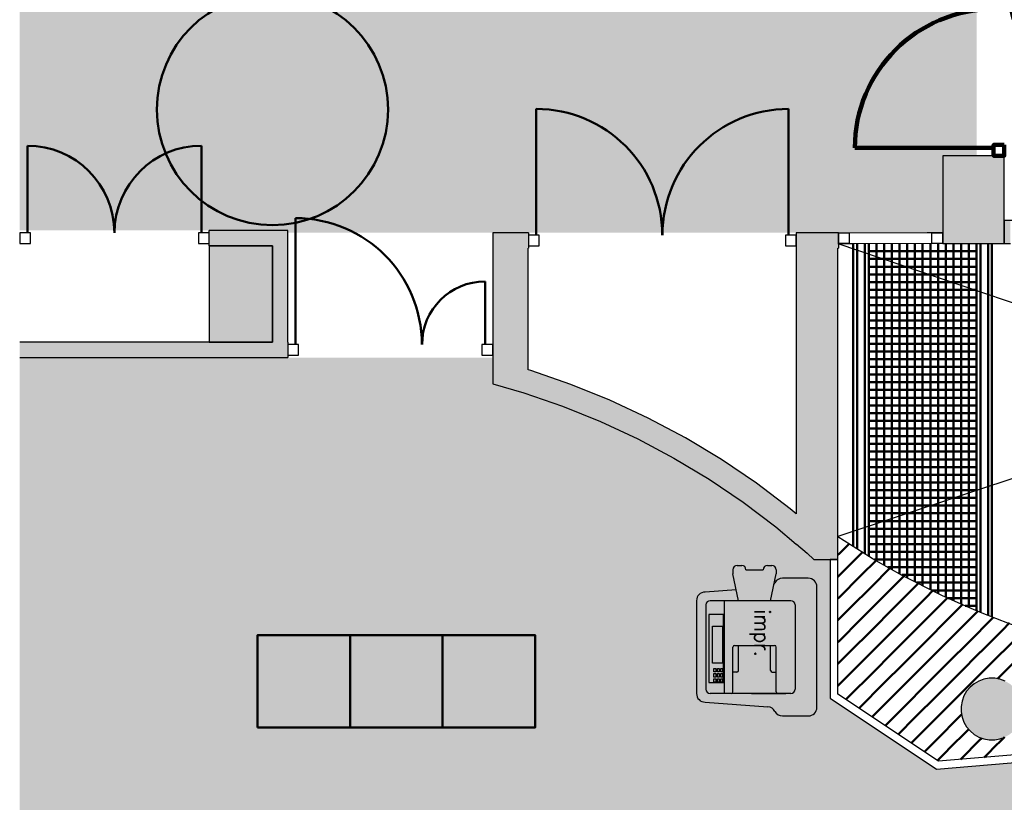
# Model space of a CAD drawing. Header units: metres. Extents: x -1 to 438, y -6 to 42.
# Tile 7 of 13: x 404.44 to 410.83, y 20.53 to 25.61. Entities that reach past the tile are written whole.
import ezdxf

# ---------------------------------------------------------------- set-up
doc = ezdxf.new("R2010")
doc.units = ezdxf.units.M
for name, pattern in [('CONTINUA', [0]), ('PUNKT', [6.35, 0, -6.35]), ('VERDECKT', [9.525, 6.35, -3.175])]:
    doc.linetypes.add(name, pattern=pattern)
for name, color, linetype, lineweight in [('3D P5 MURS', 7, 'CONTINUA', 25), ('3D P5 MURS NOUS', 7, 'CONTINUA', 25), ('3D P5 PILAR', 7, 'CONTINUA', 25), ('P5 ESCALA 2D', 7, 'CONTINUA', 25), ('P5 FALS SOSTRE', 7, 'CONTINUA', 25), ('P5 MOBLES', 7, 'CONTINUA', 25)]:
    doc.layers.add(name, color=color, linetype=linetype, lineweight=lineweight)
doc.styles.add('SIMPLEX', font='simplex_.ttf')

# ---------------------------------------------------------------- blocks, each defined once
blk = doc.blocks.new('_CLOSEDFILLED')
at = {"color": 0, "linetype": 'ByBlock', "lineweight": -2}
blk.add_solid([(-1, 0), (0, 0), (-1, 0)], dxfattribs=at)
blk = doc.blocks.new('TRAMA_0')
at = {"layer": 'P5 MOBLES', "color": 202, "linetype": 'CONTINUA', "lineweight": 50, "transparency": 33554687}
for p, q in [((409.7544, 22.1467), (409.8213, 22.2137)), ((409.747, 22.1393), (409.7542, 22.1466)), ((409.8251, 22.076), (409.9088, 22.1598)), ((409.747, 21.9979), (409.8249, 22.0759)), ((409.8958, 22.0053), (409.997, 22.1065)), ((409.9665, 21.9346), (410.0847, 22.0528)), ((409.7544, 21.8639), (409.8957, 22.0052)), ((410.0372, 21.8639), (410.1777, 22.0044)), ((409.8251, 21.7932), (409.9664, 21.9345)), ((410.1079, 21.7932), (410.2492, 21.9345)), ((410.2494, 21.9346), (410.2708, 21.956)), ((409.747, 21.8565), (409.7542, 21.8637)), ((409.8958, 21.7225), (410.0371, 21.8637)), ((410.1786, 21.7225), (410.3199, 21.8637)), ((410.3201, 21.8639), (410.3638, 21.9076)), ((410.3908, 21.7932), (410.4599, 21.8623)), ((409.747, 21.7151), (409.8249, 21.793)), ((409.9665, 21.6518), (410.1078, 21.793)), ((410.2494, 21.6518), (410.3906, 21.793)), ((410.4615, 21.7225), (410.5588, 21.8197)), ((410.5322, 21.6518), (410.6576, 21.7771)), ((410.7443, 21.7225), (410.7564, 21.7346)), ((409.7544, 21.581), (409.8957, 21.7223)), ((410.0372, 21.581), (410.1785, 21.7223)), ((410.3201, 21.581), (410.4613, 21.7223)), ((410.6029, 21.581), (410.7442, 21.7223)), ((410.815, 21.6518), (410.8614, 21.6981)), ((409.8251, 21.5103), (409.9664, 21.6516)), ((410.1079, 21.5103), (410.2492, 21.6516)), ((410.3908, 21.5103), (410.5321, 21.6516)), ((410.6736, 21.5103), (410.8149, 21.6516)), ((409.747, 21.5736), (409.7542, 21.5809)), ((409.8958, 21.4396), (410.0371, 21.5809)), ((410.1786, 21.4396), (410.3199, 21.5809)), ((410.4615, 21.4396), (410.6028, 21.5809)), ((410.7443, 21.4396), (410.8856, 21.5809)), ((409.747, 21.4322), (409.8249, 21.5102)), ((409.9665, 21.3689), (410.1078, 21.5102)), ((410.2494, 21.3689), (410.3906, 21.5102)), ((410.5322, 21.3689), (410.6735, 21.5102)), ((410.815, 21.3689), (410.9563, 21.5102)), ((409.7544, 21.2982), (409.8957, 21.4395)), ((410.0372, 21.2982), (410.1785, 21.4395)), ((410.3201, 21.2982), (410.4613, 21.4395)), ((410.6029, 21.2982), (410.7442, 21.4395)), ((409.8251, 21.2275), (409.9664, 21.3688)), ((410.1079, 21.2275), (410.2492, 21.3688)), ((410.3908, 21.2275), (410.5321, 21.3688)), ((410.7824, 21.3362), (410.8149, 21.3688)), ((409.747, 21.2908), (409.7542, 21.2981)), ((409.8958, 21.1568), (410.0371, 21.2981)), ((410.1786, 21.1568), (410.3199, 21.2981)), ((410.4615, 21.1568), (410.6028, 21.2981)), ((409.7992, 21.2015), (409.8249, 21.2273)), ((409.9688, 21.0883), (410.1078, 21.2273)), ((410.2494, 21.0861), (410.3906, 21.2273)), ((409.884, 21.1449), (409.8957, 21.1566)), ((410.0536, 21.0317), (410.1785, 21.1566)), ((410.3201, 21.0154), (410.4613, 21.1566)), ((410.5322, 21.0861), (410.5502, 21.1041)), ((410.1384, 20.9751), (410.2492, 21.0859)), ((410.3908, 20.9446), (410.5321, 21.0859)), ((410.2232, 20.9185), (410.3199, 21.0152)), ((410.4615, 20.8739), (410.5961, 21.0086)), ((410.308, 20.8619), (410.3906, 20.9445)), ((410.5419, 20.813), (410.6735, 20.9445)), ((410.6736, 20.9446), (410.6801, 20.9511)), ((410.7443, 20.8739), (410.8276, 20.9572)), ((410.3928, 20.8053), (410.4613, 20.8738)), ((410.6966, 20.8262), (410.7442, 20.8738))]:
    blk.add_line(p, q, dxfattribs=at)

msp = doc.modelspace()

# ---------------------------------------------------------------- hatches: boundary and pattern name
at = {"layer": '3D P5 MURS', "linetype": 'CONTINUA', "lineweight": 18, "true_color": 0xa0a0a0, "transparency": 33554687}
for points in [[(417.447, 24.3095), (410.827, 24.3095), (410.827, 24.1595), (410.867, 24.1595), (410.867, 24.3095), (412.107, 24.3095), (412.107, 24.1595), (417.447, 24.1595)], [(406.077, 24.2445), (405.667, 24.2445), (405.667, 24.1445), (406.077, 24.1445)], [(406.177, 23.5195), (406.177, 24.2445), (406.077, 24.2445), (406.077, 23.5195)], [(407.737, 23.184), (407.737, 24.2295), (407.507, 24.2295), (407.507, 23.2501)], [(407.737, 24.1295), (407.7387, 24.1295), (407.7387, 24.2295), (407.737, 24.2295)], [(409.747, 22.2096), (409.747, 24.2295), (409.477, 24.2295), (409.477, 22.2096)], [(409.75, 24.2295), (409.747, 24.2295), (409.747, 24.1295), (409.75, 24.1295)], [(404.437, 23.4195), (406.177, 23.4195), (406.177, 23.5195), (404.437, 23.5195)], [(409.1312, 22.4822), (409.3435, 22.3221), (409.477, 22.21), (409.477, 22.4059), (409.437, 22.4395), (409.2184, 22.6043), (408.9915, 22.7575), (408.7569, 22.8987), (408.5152, 23.0273), (408.2671, 23.1431), (408.0133, 23.2458), (407.7545, 23.3351), (407.737, 23.3401), (407.737, 23.184), (407.7093, 23.192), (407.9607, 23.1053), (408.2072, 23.0055), (408.4482, 22.8931), (408.6829, 22.7681), (408.9108, 22.631)], [(409.5472, 22.1511), (409.4844, 22.2096), (409.4775, 22.2096)], [(409.5916, 22.1096), (409.747, 22.1096), (409.747, 22.2096), (409.4844, 22.2096)]]:
    msp.add_hatch(color=253, dxfattribs=at).paths.add_polyline_path(points)
at = {"layer": '3D P5 PILAR', "linetype": 'CONTINUA', "lineweight": 18, "transparency": 33554687}
for points in [[(410.427, 24.1595), (410.827, 24.1595), (410.827, 24.7295), (410.427, 24.7295)], [(405.667, 23.5195), (406.077, 23.5195), (406.077, 24.1445), (405.667, 24.1445)], [(410.7645, 21.3392), (410.7295, 21.3392), (410.6951, 21.3331), (410.6622, 21.3212), (410.632, 21.3037), (410.6052, 21.2812), (410.5827, 21.2545), (410.5653, 21.2242), (410.5533, 21.1914), (410.5472, 21.1569), (410.5472, 21.122), (410.5533, 21.0876), (410.5653, 21.0547), (410.5827, 21.0245), (410.6052, 20.9977), (410.632, 20.9752), (410.6622, 20.9577), (410.6951, 20.9458), (410.7295, 20.9397), (410.7645, 20.9397), (410.7989, 20.9458), (410.8317, 20.9577), (410.862, 20.9752), (410.8888, 20.9977), (410.9112, 21.0245), (410.9287, 21.0547), (410.9407, 21.0876), (410.9467, 21.122), (410.9467, 21.1569), (410.9407, 21.1914), (410.9287, 21.2242), (410.9112, 21.2545), (410.8888, 21.2812), (410.862, 21.3037), (410.8317, 21.3212), (410.7989, 21.3331)]]:
    msp.add_hatch(color=9, dxfattribs=at).paths.add_polyline_path(points)
at = {"layer": 'P5 FALS SOSTRE', "linetype": 'CONTINUA', "lineweight": 25, "transparency": 33554559}
h = msp.add_hatch(color=7, dxfattribs=at)
h.set_gradient(color1=(240, 190, 130), color2=(240, 190, 130), one_color=1)
h.paths.add_polyline_path([(410.6474, 24.7295), (410.6474, 25.8295), (404.437, 25.8295), (404.437, 24.2445), (406.177, 24.2445), (406.177, 24.2295), (410.427, 24.2295), (410.427, 24.7295)], flags=0)
at = {"layer": 'P5 FALS SOSTRE', "true_color": 0xb2fbaa, "transparency": 33554687}
h = msp.add_hatch(color=71, dxfattribs=at)
h.paths.add_polyline_path([(423.7142, 13.1106), (425.7006, 22.7054), (425.7021, 22.7051), (426.2945, 25.5641), (421.157, 25.5641), (421.157, 24.1095), (421.0525, 24.1095), (421.1338, 24.0412), (421.1562, 24.0145), (421.1737, 23.9842), (421.1857, 23.9514), (421.1917, 23.9169), (421.1917, 23.882), (421.1857, 23.8476), (421.1737, 23.8147), (421.1562, 23.7845), (421.1338, 23.7577), (421.107, 23.7352), (421.0767, 23.7177), (421.0439, 23.7058), (421.0095, 23.6997), (420.9745, 23.6997), (420.9401, 23.7058), (420.9072, 23.7177), (420.877, 23.7352), (420.8502, 23.7577), (420.8277, 23.7845), (420.8103, 23.8147), (420.7983, 23.8476), (420.7922, 23.882), (420.7276, 23.882), (420.7276, 23.8695), (417.447, 23.8695), (417.447, 23.4895), (417.017, 23.4895), (417.017, 22.0695), (415.647, 22.0695), (414.1734, 21.4995), (413.4042, 21.3195), (412.6165, 21.2595), (411.2034, 20.8195), (410.3864, 20.7495), (409.697, 21.2096), (409.697, 22.1096), (409.5916, 22.1096), (409.5472, 22.1511), (409.3435, 22.3221), (409.1312, 22.4822), (408.9108, 22.631), (408.6829, 22.7681), (408.4482, 22.8931), (408.2072, 23.0055), (407.9607, 23.1053), (407.7093, 23.192), (407.507, 23.2501), (407.507, 23.4195), (404.437, 23.4195), (404.437, 13.1106), (406.0493, 13.1106), (406.0493, 13.5918), (405.9788, 13.5077), (405.952, 13.4852), (405.9217, 13.4677), (405.8889, 13.4558), (405.8545, 13.4497), (405.8195, 13.4497), (405.7851, 13.4558), (405.7522, 13.4677), (405.722, 13.4852), (405.6952, 13.5077), (405.6727, 13.5345), (405.6553, 13.5647), (405.6433, 13.5976), (405.6372, 13.632), (405.6372, 13.6669), (405.6433, 13.7014), (405.6553, 13.7342), (405.6727, 13.7645), (405.6952, 13.7912), (405.722, 13.8137), (405.7522, 13.8312), (405.7851, 13.8431), (405.8195, 13.8492), (405.8545, 13.8492), (405.8889, 13.8431), (405.9217, 13.8312), (405.952, 13.8137), (405.9788, 13.7912), (406.0493, 13.7072), (406.0493, 13.7631), (406.0812, 13.7631), (406.1147, 13.9716), (406.7456, 13.7631), (406.8738, 13.7631), (406.8738, 13.7997), (406.8744, 13.7631), (407.3616, 13.7631), (407.3616, 13.1106)])
h.paths.add_polyline_path([(405.9788, 17.9412), (406.0012, 17.9145), (406.0187, 17.8842), (406.0307, 17.8514), (406.0367, 17.8169), (406.0367, 17.782), (406.0307, 17.7476), (406.0187, 17.7147), (406.0012, 17.6845), (405.9788, 17.6577), (405.952, 17.6352), (405.9217, 17.6177), (405.8889, 17.6058), (405.8545, 17.5997), (405.8195, 17.5997), (405.7851, 17.6058), (405.7522, 17.6177), (405.722, 17.6352), (405.6952, 17.6577), (405.6727, 17.6845), (405.6553, 17.7147), (405.6433, 17.7476), (405.6372, 17.782), (405.6372, 17.8169), (405.6433, 17.8514), (405.6553, 17.8842), (405.6727, 17.9145), (405.6952, 17.9412), (405.722, 17.9637), (405.7522, 17.9812), (405.7851, 17.9931), (405.8195, 17.9992), (405.8545, 17.9992), (405.8889, 17.9931), (405.9217, 17.9812), (405.952, 17.9637)], flags=16)
h.paths.add_polyline_path([(410.8487, 17.9637), (410.8755, 17.9412), (410.898, 17.9145), (410.9154, 17.8842), (410.9274, 17.8514), (410.9335, 17.8169), (410.9335, 17.782), (410.9274, 17.7476), (410.9154, 17.7147), (410.898, 17.6845), (410.8755, 17.6577), (410.8487, 17.6352), (410.8185, 17.6177), (410.7856, 17.6058), (410.7512, 17.5997), (410.7163, 17.5997), (410.6818, 17.6058), (410.649, 17.6177), (410.6187, 17.6352), (410.5919, 17.6577), (410.5695, 17.6845), (410.552, 17.7147), (410.54, 17.7476), (410.534, 17.782), (410.534, 17.8169), (410.54, 17.8514), (410.552, 17.8842), (410.5695, 17.9145), (410.5919, 17.9412), (410.6187, 17.9637), (410.649, 17.9812), (410.6818, 17.9931), (410.7163, 17.9992), (410.7512, 17.9992), (410.7856, 17.9931), (410.8185, 17.9812)], flags=16)
h.paths.add_polyline_path([(416.2788, 17.9412), (416.3012, 17.9145), (416.3187, 17.8842), (416.3307, 17.8514), (416.3367, 17.8169), (416.3367, 17.782), (416.3307, 17.7476), (416.3187, 17.7147), (416.3012, 17.6845), (416.2788, 17.6577), (416.252, 17.6352), (416.2217, 17.6177), (416.1889, 17.6058), (416.1545, 17.5997), (416.1195, 17.5997), (416.0851, 17.6058), (416.0522, 17.6177), (416.022, 17.6352), (415.9952, 17.6577), (415.9727, 17.6845), (415.9553, 17.7147), (415.9433, 17.7476), (415.9372, 17.782), (415.9372, 17.8169), (415.9433, 17.8514), (415.9553, 17.8842), (415.9727, 17.9145), (415.9952, 17.9412), (416.022, 17.9637), (416.0522, 17.9812), (416.0851, 17.9931), (416.1195, 17.9992), (416.1545, 17.9992), (416.1889, 17.9931), (416.2217, 17.9812), (416.252, 17.9637)], flags=16)
h.paths.add_polyline_path([(421.107, 17.9637), (421.1338, 17.9412), (421.1562, 17.9145), (421.1737, 17.8842), (421.1857, 17.8514), (421.1917, 17.8169), (421.1917, 17.782), (421.1857, 17.7476), (421.1737, 17.7147), (421.1562, 17.6845), (421.1338, 17.6577), (421.107, 17.6352), (421.0767, 17.6177), (421.0439, 17.6058), (421.0095, 17.5997), (420.9745, 17.5997), (420.9401, 17.6058), (420.9072, 17.6177), (420.877, 17.6352), (420.8502, 17.6577), (420.8277, 17.6845), (420.8103, 17.7147), (420.7983, 17.7476), (420.7922, 17.782), (420.7922, 17.8169), (420.7983, 17.8514), (420.8103, 17.8842), (420.8277, 17.9145), (420.8502, 17.9412), (420.877, 17.9637), (420.9072, 17.9812), (420.9401, 17.9931), (420.9745, 17.9992), (421.0095, 17.9992), (421.0439, 17.9931), (421.0767, 17.9812)], flags=16)
h.paths.add_polyline_path([(421.1338, 14.7112), (421.1562, 14.6845), (421.1737, 14.6542), (421.1857, 14.6214), (421.1917, 14.5869), (421.1917, 14.552), (421.1857, 14.5176), (421.1737, 14.4847), (421.1562, 14.4545), (421.1338, 14.4277), (421.107, 14.4052), (421.0767, 14.3877), (421.0439, 14.3758), (421.0095, 14.3697), (420.9745, 14.3697), (420.9401, 14.3758), (420.9072, 14.3877), (420.877, 14.4052), (420.8502, 14.4277), (420.8277, 14.4545), (420.8103, 14.4847), (420.7983, 14.5176), (420.7922, 14.552), (420.7922, 14.5869), (420.7983, 14.6214), (420.8103, 14.6542), (420.8277, 14.6845), (420.8502, 14.7112), (420.877, 14.7337), (420.9072, 14.7512), (420.9401, 14.7631), (420.9745, 14.7692), (421.0095, 14.7692), (421.0439, 14.7631), (421.0767, 14.7512), (421.107, 14.7337)], flags=16)
h.paths.add_polyline_path([(416.252, 13.8137), (416.2788, 13.7912), (416.3012, 13.7645), (416.3187, 13.7342), (416.3307, 13.7014), (416.3367, 13.6669), (416.3367, 13.632), (416.3307, 13.5976), (416.3187, 13.5647), (416.3012, 13.5345), (416.2788, 13.5077), (416.252, 13.4852), (416.2217, 13.4677), (416.1889, 13.4558), (416.1545, 13.4497), (416.1195, 13.4497), (416.0851, 13.4558), (416.0522, 13.4677), (416.022, 13.4852), (415.9952, 13.5077), (415.9727, 13.5345), (415.9553, 13.5647), (415.9433, 13.5976), (415.9372, 13.632), (415.9372, 13.6669), (415.9433, 13.7014), (415.9553, 13.7342), (415.9727, 13.7645), (415.9952, 13.7912), (416.022, 13.8137), (416.0522, 13.8312), (416.0851, 13.8431), (416.1195, 13.8492), (416.1545, 13.8492), (416.1889, 13.8431), (416.2217, 13.8312)], flags=16)
h.paths.add_polyline_path([(410.8755, 13.7912), (410.898, 13.7645), (410.9154, 13.7342), (410.9274, 13.7014), (410.9335, 13.6669), (410.9335, 13.632), (410.9274, 13.5976), (410.9154, 13.5647), (410.898, 13.5345), (410.8755, 13.5077), (410.8487, 13.4852), (410.8185, 13.4677), (410.7856, 13.4558), (410.7512, 13.4497), (410.7163, 13.4497), (410.6818, 13.4558), (410.649, 13.4677), (410.6187, 13.4852), (410.5919, 13.5077), (410.5695, 13.5345), (410.552, 13.5647), (410.54, 13.5976), (410.534, 13.632), (410.534, 13.6669), (410.54, 13.7014), (410.552, 13.7342), (410.5695, 13.7645), (410.5919, 13.7912), (410.6187, 13.8137), (410.649, 13.8312), (410.6818, 13.8431), (410.7163, 13.8492), (410.7512, 13.8492), (410.7856, 13.8431), (410.8185, 13.8312), (410.8487, 13.8137)], flags=16)

# ---------------------------------------------------------------- linework, layer by layer
at = {"layer": '3D P5 MURS', "color": 202, "linetype": 'CONTINUA', "lineweight": 50, "transparency": 33554687}
for p, q in [((407.7887, 24.2145), (407.7887, 25.0331)), ((409.427, 24.2145), (409.427, 25.0331)), ((404.487, 24.2295), (404.487, 24.794)), ((405.617, 24.2295), (405.617, 24.794)), ((406.227, 23.5045), (406.227, 24.3245)), ((407.457, 23.5045), (407.457, 23.9135))]:
    msp.add_line(p, q, dxfattribs=at)
at = {"layer": '3D P5 MURS', "color": 7, "linetype": 'CONTINUA', "lineweight": 25, "transparency": 33554687}
for p, q in [((417.447, 24.3095), (410.827, 24.3095)), ((410.827, 24.3095), (410.827, 24.1595)), ((405.667, 24.1445), (405.667, 24.2445)), ((406.077, 24.2445), (405.667, 24.2445)), ((406.177, 24.2445), (406.077, 24.2445)), ((406.177, 23.5195), (406.177, 24.2445)), ((407.737, 24.2295), (407.507, 24.2295)), ((407.507, 24.2295), (407.507, 23.5195)), ((407.7387, 24.2295), (407.737, 24.2295)), ((407.7387, 24.2295), (407.7387, 24.1295)), ((409.747, 24.2295), (409.477, 24.2295)), ((409.477, 24.2295), (409.477, 24.1295)), ((409.75, 24.2295), (409.747, 24.2295)), ((409.75, 24.2295), (409.75, 24.1595)), ((409.75, 24.1595), (409.75, 24.1295)), ((410.827, 24.1595), (410.867, 24.1595)), ((405.667, 24.1445), (406.077, 24.1445)), ((406.077, 24.1445), (406.077, 23.5195)), ((407.737, 23.3401), (407.737, 24.1295)), ((407.737, 24.1295), (407.7387, 24.1295)), ((409.477, 24.1295), (409.477, 22.4059)), ((409.747, 22.2096), (409.747, 24.1295)), ((409.747, 24.1295), (409.75, 24.1295)), ((406.077, 23.5195), (404.437, 23.5195)), ((406.177, 23.5195), (406.177, 23.4195)), ((407.507, 23.5195), (407.507, 23.4195)), ((404.437, 23.4195), (406.177, 23.4195)), ((407.507, 23.4195), (407.507, 23.2501)), ((407.7545, 23.3351), (407.737, 23.3401)), ((408.0133, 23.2458), (407.7545, 23.3351)), ((407.507, 23.2501), (407.7093, 23.192)), ((408.2671, 23.1431), (408.0133, 23.2458)), ((407.7093, 23.192), (407.9607, 23.1053)), ((408.5152, 23.0273), (408.2671, 23.1431)), ((407.9607, 23.1053), (408.2072, 23.0055)), ((408.2072, 23.0055), (408.4482, 22.8931)), ((408.7569, 22.8987), (408.5152, 23.0273)), ((408.4482, 22.8931), (408.6829, 22.7681)), ((408.9915, 22.7575), (408.7569, 22.8987)), ((408.6829, 22.7681), (408.9108, 22.631)), ((409.2184, 22.6043), (408.9915, 22.7575)), ((408.9108, 22.631), (409.1312, 22.4822)), ((409.437, 22.4395), (409.2184, 22.6043)), ((409.1312, 22.4822), (409.3435, 22.3221)), ((409.477, 22.4059), (409.437, 22.4395)), ((409.3435, 22.3221), (409.477, 22.21)), ((409.477, 22.21), (409.477, 22.2096)), ((409.477, 22.2096), (409.4775, 22.2096)), ((409.4775, 22.2096), (409.5472, 22.1511)), ((409.747, 22.1096), (409.747, 22.2096)), ((409.5472, 22.1511), (409.5916, 22.1096)), ((409.5916, 22.1096), (409.697, 22.1096)), ((409.747, 22.1096), (409.697, 22.1096)), ((409.697, 22.1096), (409.697, 21.2096)), ((409.697, 22.1096), (409.747, 22.1096)), ((409.747, 21.2364), (409.747, 22.1096)), ((410.3996, 20.8008), (409.747, 21.2364)), ((409.697, 21.2096), (410.3864, 20.7495)), ((411.1937, 20.8688), (410.3996, 20.8008)), ((410.3864, 20.7495), (411.2034, 20.8195))]:
    msp.add_line(p, q, dxfattribs=at)
at = {"layer": '3D P5 MURS', "color": 7, "linetype": 'PUNKT', "lineweight": 25, "transparency": 33554687}
for p, q in [((410.427, 24.2295), (409.75, 24.2295)), ((409.75, 24.2295), (409.75, 24.1595)), ((410.427, 24.1595), (410.427, 24.2295)), ((409.75, 24.1595), (410.427, 24.1595))]:
    msp.add_line(p, q, dxfattribs=at)
at = {"layer": '3D P5 MURS', "color": 7, "linetype": 'CONTINUA', "lineweight": 25, "transparency": 33554687}
for points in [[(404.437, 24.1595), (404.507, 24.1595), (404.507, 24.2295), (404.437, 24.2295), (404.437, 24.1595)], [(405.597, 24.1595), (405.667, 24.1595), (405.667, 24.2295), (405.597, 24.2295), (405.597, 24.1595)], [(409.82, 24.1595), (409.75, 24.1595), (409.75, 24.2295), (409.82, 24.2295), (409.82, 24.1595)], [(410.427, 24.1595), (410.357, 24.1595), (410.357, 24.2295), (410.427, 24.2295), (410.427, 24.1595)], [(407.7387, 24.1445), (407.8087, 24.1445), (407.8087, 24.2145), (407.7387, 24.2145), (407.7387, 24.1445)], [(409.407, 24.1445), (409.477, 24.1445), (409.477, 24.2145), (409.407, 24.2145), (409.407, 24.1445)], [(406.177, 23.4345), (406.247, 23.4345), (406.247, 23.5045), (406.177, 23.5045), (406.177, 23.4345)], [(407.437, 23.4345), (407.507, 23.4345), (407.507, 23.5045), (407.437, 23.5045), (407.437, 23.4345)]]:
    msp.add_lwpolyline(points, close=True, dxfattribs=at)
at = {"layer": '3D P5 MURS', "color": 40, "linetype": 'CONTINUA', "lineweight": 18, "transparency": 33554687}
msp.add_lwpolyline([(410.357, 24.1595), (409.82, 24.1595), (409.82, 24.2295), (410.357, 24.2295), (410.357, 24.1595)], close=True, dxfattribs=at)
at = {"layer": '3D P5 MURS', "color": 202, "linetype": 'CONTINUA', "lineweight": 50, "transparency": 33554687}
for centre, radius, start, end in [((407.7887, 24.2145), 0.8186, 0, 90), ((409.427, 24.2145), 0.8186, 90, 180), ((404.487, 24.2295), 0.5645, 0, 90), ((405.617, 24.2295), 0.5645, 90, 180), ((406.227, 23.5045), 0.82, 0, 90), ((407.457, 23.5045), 0.409, 90, 180)]:
    msp.add_arc(centre, radius, start, end, dxfattribs=at)
at = {"layer": '3D P5 MURS NOUS', "color": 240, "linetype": 'CONTINUA', "lineweight": 140, "transparency": 33554687}
msp.add_line((410.757, 24.7795), (409.857, 24.7795), dxfattribs=at)
msp.add_lwpolyline([(410.827, 24.7995), (410.827, 24.7295), (410.757, 24.7295), (410.757, 24.7995), (410.827, 24.7995)], close=True, dxfattribs=at)
msp.add_arc((410.757, 24.7795), 0.9, 90, 180, dxfattribs=at)
at = {"layer": '3D P5 PILAR', "color": 7, "linetype": 'CONTINUA', "lineweight": 25, "transparency": 33554687}
for p, q in [((410.827, 24.7295), (410.427, 24.7295)), ((410.427, 24.7295), (410.427, 24.1595)), ((410.827, 24.1595), (410.827, 24.7295)), ((410.427, 24.1595), (410.827, 24.1595)), ((406.077, 24.1445), (405.667, 24.1445)), ((405.667, 24.1445), (405.667, 23.5195)), ((406.077, 23.5195), (406.077, 24.1445)), ((405.667, 23.5195), (406.077, 23.5195)), ((410.6052, 21.2812), (410.5827, 21.2545)), ((410.632, 21.3037), (410.6052, 21.2812)), ((410.6622, 21.3212), (410.632, 21.3037)), ((410.6951, 21.3331), (410.6622, 21.3212)), ((410.7295, 21.3392), (410.6951, 21.3331)), ((410.7645, 21.3392), (410.7295, 21.3392)), ((410.7989, 21.3331), (410.7645, 21.3392)), ((410.8317, 21.3212), (410.7989, 21.3331)), ((410.5653, 21.2242), (410.5533, 21.1914)), ((410.5827, 21.2545), (410.5653, 21.2242)), ((410.5533, 21.1914), (410.5472, 21.1569)), ((410.5472, 21.1569), (410.5472, 21.122)), ((410.5472, 21.122), (410.5533, 21.0876)), ((410.5533, 21.0876), (410.5653, 21.0547)), ((410.5653, 21.0547), (410.5827, 21.0245)), ((410.5827, 21.0245), (410.6052, 20.9977)), ((410.6052, 20.9977), (410.632, 20.9752)), ((410.632, 20.9752), (410.6622, 20.9577)), ((410.6622, 20.9577), (410.6951, 20.9458)), ((410.6951, 20.9458), (410.7295, 20.9397)), ((410.7295, 20.9397), (410.7645, 20.9397)), ((410.7645, 20.9397), (410.7989, 20.9458)), ((410.7989, 20.9458), (410.8317, 20.9577))]:
    msp.add_line(p, q, dxfattribs=at)
at = {"layer": 'P5 ESCALA 2D', "color": 7, "linetype": 'VERDECKT', "lineweight": 25, "transparency": 33554687}
for p, q in [((409.747, 24.1595), (415.487, 22.2138)), ((415.487, 24.1595), (409.747, 22.2595))]:
    msp.add_line(p, q, dxfattribs=at)
at = {"layer": 'P5 ESCALA 2D', "color": 202, "lineweight": 50, "transparency": 33554687}
for p, q in [((409.847, 22.1944), (409.847, 24.1595)), ((409.872, 22.1786), (409.872, 24.1595)), ((409.922, 22.1476), (409.922, 24.1595)), ((409.947, 22.1324), (409.947, 24.1595)), ((409.997, 22.1026), (409.997, 24.1595)), ((410.047, 22.0736), (410.047, 24.1595)), ((410.097, 22.0452), (410.097, 24.1595)), ((410.147, 22.0176), (410.147, 24.1595)), ((410.197, 21.9907), (410.197, 24.1595)), ((410.247, 21.9645), (410.247, 24.1595)), ((410.297, 21.939), (410.297, 24.1595)), ((410.347, 21.9141), (410.347, 24.1595)), ((410.397, 21.8899), (410.397, 24.1595)), ((410.447, 21.8664), (410.447, 24.1595)), ((410.497, 21.8435), (410.497, 24.1595)), ((410.547, 21.8212), (410.547, 24.1595)), ((410.597, 21.7995), (410.597, 24.1595)), ((410.647, 21.7785), (410.647, 24.1595)), ((410.672, 21.7682), (410.672, 24.1595)), ((410.722, 21.7481), (410.722, 24.1595)), ((410.747, 21.7382), (410.747, 24.1595)), ((410.647, 24.1095), (409.947, 24.1095)), ((410.647, 24.0595), (409.947, 24.0595)), ((410.647, 24.0095), (409.947, 24.0095)), ((410.647, 23.9595), (409.947, 23.9595)), ((410.647, 23.9095), (409.947, 23.9095)), ((410.647, 23.8595), (409.947, 23.8595)), ((410.647, 23.8095), (409.947, 23.8095)), ((410.647, 23.7595), (409.947, 23.7595)), ((410.647, 23.7095), (409.947, 23.7095)), ((410.647, 23.6595), (409.947, 23.6595)), ((410.647, 23.6095), (409.947, 23.6095)), ((410.647, 23.5595), (409.947, 23.5595)), ((410.647, 23.5095), (409.947, 23.5095)), ((410.647, 23.4595), (409.947, 23.4595)), ((410.647, 23.4095), (409.947, 23.4095)), ((410.647, 23.3595), (409.947, 23.3595)), ((410.647, 23.3095), (409.947, 23.3095)), ((410.647, 23.2595), (409.947, 23.2595)), ((410.647, 23.2095), (409.947, 23.2095)), ((410.647, 23.1595), (409.947, 23.1595)), ((410.647, 23.1095), (409.947, 23.1095)), ((410.647, 23.0595), (409.947, 23.0595)), ((410.647, 23.0095), (409.947, 23.0095)), ((410.647, 22.9595), (409.947, 22.9595)), ((410.647, 22.9095), (409.947, 22.9095)), ((410.647, 22.8595), (409.947, 22.8595)), ((410.647, 22.8095), (409.947, 22.8095)), ((410.647, 22.7595), (409.947, 22.7595)), ((410.647, 22.7095), (409.947, 22.7095)), ((410.647, 22.6595), (409.947, 22.6595)), ((410.647, 22.6095), (409.947, 22.6095)), ((410.647, 22.5595), (409.947, 22.5595)), ((410.647, 22.5095), (409.947, 22.5095)), ((410.647, 22.4595), (409.947, 22.4595)), ((410.647, 22.4095), (409.947, 22.4095)), ((410.647, 22.3595), (409.947, 22.3595)), ((410.647, 22.3095), (409.947, 22.3095)), ((410.647, 22.2595), (409.947, 22.2595)), ((410.647, 22.2095), (409.947, 22.2095)), ((410.647, 22.1595), (409.947, 22.1595)), ((410.647, 22.1095), (409.9854, 22.1095)), ((410.647, 22.0595), (410.0717, 22.0595)), ((410.647, 22.0095), (410.162, 22.0095)), ((410.647, 21.9595), (410.2568, 21.9595)), ((410.647, 21.9095), (410.3565, 21.9095)), ((410.647, 21.8595), (410.4619, 21.8595)), ((410.647, 21.8095), (410.5739, 21.8095))]:
    msp.add_line(p, q, dxfattribs=at)
at = {"layer": 'P5 ESCALA 2D', "color": 7, "lineweight": 25, "transparency": 33554687}
msp.add_arc((412.6518, 26.6124), 5.2332, 236.28434, 302.80462, dxfattribs=at)
at = {"layer": 'P5 MOBLES', "color": 180, "transparency": 33554687}
for p, q in [((409.0934, 22.0716), (409.1225, 22.0716)), ((409.2899, 22.0716), (409.319, 22.0716)), ((409.0655, 22.0437), (409.0655, 22.0158)), ((409.1022, 21.8426), (409.0655, 22.0158)), ((409.1504, 22.0437), (409.262, 22.0437)), ((409.1504, 22.0437), (409.1504, 22.0437)), ((409.262, 22.0437), (409.262, 22.0437)), ((409.3103, 21.8426), (409.3469, 22.0158)), ((409.3469, 22.0437), (409.3469, 22.0158)), ((409.5548, 21.9877), (409.3874, 21.9877)), ((409.6106, 21.1509), (409.6106, 21.9319)), ((409.0871, 21.9135), (408.8853, 21.8984)), ((408.8296, 21.8426), (408.8296, 21.2401)), ((408.8895, 21.8147), (408.8895, 21.268)), ((409.4418, 21.8426), (408.9174, 21.8426)), ((409.0097, 21.8426), (409.0097, 21.2401)), ((409.4697, 21.8147), (409.4697, 21.268)), ((409.005, 21.7525), (408.9091, 21.7525)), ((408.9091, 21.7525), (408.9091, 21.3107)), ((409.005, 21.3107), (409.005, 21.7525)), ((408.9324, 21.4371), (408.9324, 21.677)), ((408.9324, 21.677), (408.9982, 21.677)), ((408.9982, 21.677), (408.9982, 21.4371)), ((409.0655, 21.2513), (409.0655, 21.5414)), ((409.0766, 21.5525), (409.3358, 21.5525)), ((409.1022, 21.3905), (409.1022, 21.5525)), ((409.3103, 21.3905), (409.3103, 21.5525)), ((409.3469, 21.2513), (409.3469, 21.5414)), ((408.9982, 21.4371), (408.9324, 21.4371)), ((408.9428, 21.3806), (408.9428, 21.4029)), ((408.9428, 21.4029), (408.9539, 21.4029)), ((408.9539, 21.3806), (408.9428, 21.3806)), ((408.9428, 21.3471), (408.9428, 21.3694)), ((408.9428, 21.3694), (408.9539, 21.3694)), ((408.9539, 21.3471), (408.9428, 21.3471)), ((408.9539, 21.4029), (408.9539, 21.3806)), ((408.9539, 21.3694), (408.9539, 21.3471)), ((408.9651, 21.3806), (408.9651, 21.4029)), ((408.9651, 21.4029), (408.9762, 21.4029)), ((408.9762, 21.3806), (408.9651, 21.3806)), ((408.9651, 21.3471), (408.9651, 21.3694)), ((408.9651, 21.3694), (408.9762, 21.3694)), ((408.9762, 21.3471), (408.9651, 21.3471)), ((408.9762, 21.4029), (408.9762, 21.3806)), ((408.9762, 21.3694), (408.9762, 21.3471)), ((408.9874, 21.3806), (408.9874, 21.4029)), ((408.9874, 21.4029), (408.9985, 21.4029)), ((408.9985, 21.3806), (408.9874, 21.3806)), ((408.9874, 21.3471), (408.9874, 21.3694)), ((408.9874, 21.3694), (408.9985, 21.3694)), ((408.9985, 21.3471), (408.9874, 21.3471)), ((408.9985, 21.4029), (408.9985, 21.3806)), ((408.9985, 21.3694), (408.9985, 21.3471)), ((409.091, 21.3794), (409.0655, 21.3794)), ((409.3214, 21.3794), (409.3469, 21.3794)), ((408.9091, 21.3107), (409.005, 21.3107)), ((408.9428, 21.3136), (408.9428, 21.336)), ((408.9428, 21.336), (408.9539, 21.336)), ((408.9539, 21.3136), (408.9428, 21.3136)), ((408.9539, 21.336), (408.9539, 21.3136)), ((408.9651, 21.3136), (408.9651, 21.336)), ((408.9651, 21.336), (408.9762, 21.336)), ((408.9762, 21.3136), (408.9651, 21.3136)), ((408.9762, 21.336), (408.9762, 21.3136)), ((408.9874, 21.3136), (408.9874, 21.336)), ((408.9874, 21.336), (408.9985, 21.336)), ((408.9985, 21.3136), (408.9874, 21.3136)), ((408.9985, 21.336), (408.9985, 21.3136)), ((409.4418, 21.2401), (408.9174, 21.2401)), ((409.1862, 21.2401), (409.4093, 21.2401)), ((408.8853, 21.1843), (409.2933, 21.1537)), ((409.3874, 21.0951), (409.5548, 21.0951))]:
    msp.add_line(p, q, dxfattribs=at)
at = {"layer": 'P5 MOBLES', "color": 202, "linetype": 'CONTINUA', "lineweight": 50, "transparency": 33554687}
for points in [[(405.9814, 21.0195), (405.9814, 21.6195), (406.5814, 21.6195), (406.5814, 21.0195), (405.9814, 21.0195)], [(406.5814, 21.0195), (406.5814, 21.6195), (407.1814, 21.6195), (407.1814, 21.0195), (406.5814, 21.0195)], [(407.1814, 21.0195), (407.1814, 21.6195), (407.7814, 21.6195), (407.7814, 21.0195), (407.1814, 21.0195)]]:
    msp.add_lwpolyline(points, close=True, dxfattribs=at)
at = {"layer": 'P5 MOBLES', "color": 202, "linetype": 'VERDECKT', "lineweight": 50, "transparency": 33554687}
msp.add_circle((406.0776, 25.029), 0.75, dxfattribs=at)
msp.add_arc((412.067, 25.9883), 1.2418, 180, 270, dxfattribs=at)
at = {"layer": 'P5 MOBLES', "color": 180, "transparency": 33554687}
for centre, radius, start, end in [((409.0934, 22.0437), 0.0279, 90, 180), ((409.1225, 22.0437), 0.0279, 0, 90), ((409.2899, 22.0437), 0.0279, 90, 180), ((409.319, 22.0437), 0.0279, 0, 90), ((409.3874, 21.9319), 0.0558, 90, 151.78267), ((409.5548, 21.9319), 0.0558, 0, 90), ((409.2891, 21.9846), 0.0558, 321.94257, 331.78267), ((408.8853, 21.8426), 0.0558, 90, 180), ((408.9174, 21.8147), 0.0279, 90, 180), ((409.4418, 21.8147), 0.0279, 0, 90), ((409.0766, 21.5414), 0.0112, 90, 180), ((409.3358, 21.5414), 0.0112, 0, 90), ((409.091, 21.3905), 0.0112, 270, 0), ((409.3214, 21.3905), 0.0112, 180, 270), ((408.8853, 21.2401), 0.0558, 180, 270), ((408.9174, 21.268), 0.0279, 180, 270), ((409.0543, 21.2513), 0.0112, 270, 0), ((409.3581, 21.2513), 0.0112, 180, 270), ((409.4418, 21.268), 0.0279, 270, 0), ((409.2891, 21.0981), 0.0558, 28.21733, 85.71085), ((409.3874, 21.1509), 0.0558, 208.21733, 270), ((409.5548, 21.1509), 0.0558, 270, 0)]:
    msp.add_arc(centre, radius, start, end, dxfattribs=at)

# ---------------------------------------------------------------- block references
at = {"layer": '3D P5 PILAR', "color": 7, "linetype": 'CONTINUA', "lineweight": 25, "transparency": 33554687, "xscale": 0.0002666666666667, "yscale": 0.0002666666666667, "zscale": 0.0002666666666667}
msp.add_blockref('_CLOSEDFILLED', (410.747, 21.1395), dxfattribs=at)
at = {"layer": 'P5 MOBLES', "color": 202, "linetype": 'CONTINUA', "lineweight": 50, "transparency": 33554687}
msp.add_blockref('TRAMA_0', (0, 0), dxfattribs=at)

# ---------------------------------------------------------------- texts
at = {"layer": 'P5 MOBLES', "transparency": 33554687, "insert": (409.173, 21.632), "char_height": 0.1, "width": 0.402252, "attachment_point": 8, "rotation": 270, "style": 'SIMPLEX'}
msp.add_mtext('\\W0.89;impr.', dxfattribs=at)

doc.saveas('drawing.dxf')
